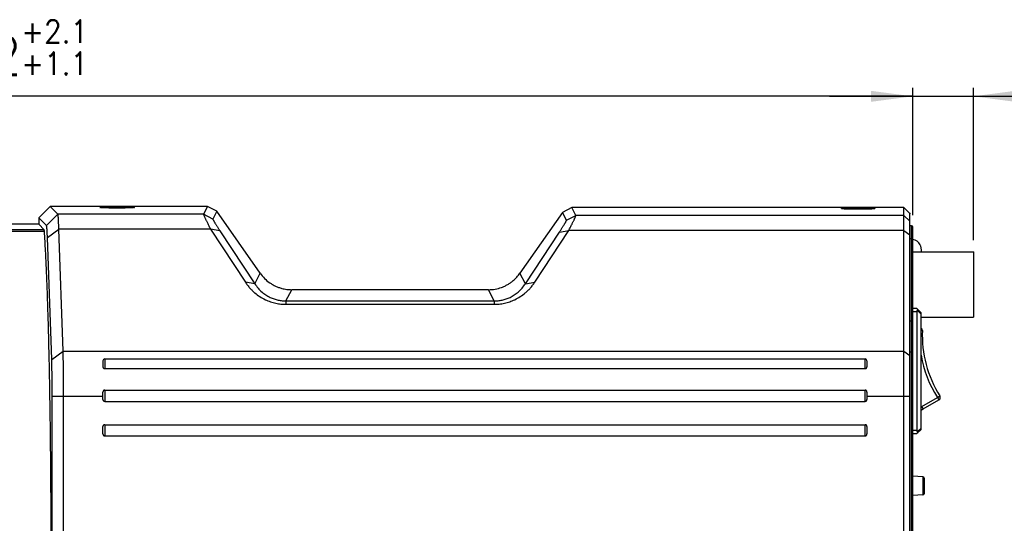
# Model space of a CAD drawing. Header units: inches. Extents: x -388 to 394, y -298 to 253.
# Tile 13 of 31: x 38 to 203, y 4 to 89. Entities that reach past the tile are written whole.
import ezdxf

# ---------------------------------------------------------------- set-up
doc = ezdxf.new("R2010")
doc.units = ezdxf.units.IN
doc.layers.add('1', color=7, linetype='Continuous')
doc.styles.add('CONVERTER_11', font='txt.shx', dxfattribs={"width": 0.9})
doc.dimstyles.new('ME10_DIM_25', dxfattribs={"dimtxt": 6.4, "dimasz": 7, "dimexe": 1.4, "dimexo": 2, "dimgap": 2, "dimtad": 1, "dimdec": 1, "dimdsep": 46, "dimtxsty": 'CONVERTER_11', "dimsah": 1, "dimcen": 0.09, "dimclrd": 2, "dimclre": 2, "dimclrt": 4, "dimadec": 0, "dimazin": 0, "dimtol": 1, "dimtp": 0.5, "dimtm": 0.5, "dimtfac": 0.6, "dimtdec": 1, "dimtix": 1, "dimtmove": 0, "dimatfit": 3, "dimfxl": 1, "dimtolj": 1, "dimtzin": 0, "dimarcsym": 0})
doc.dimstyles.new('ME10_DIM_26', dxfattribs={"dimtxt": 6.4, "dimasz": 7, "dimexe": 1.4, "dimexo": 2, "dimgap": 2, "dimtad": 1, "dimdec": 1, "dimdsep": 46, "dimtxsty": 'CONVERTER_11', "dimsah": 1, "dimcen": 0.09, "dimclrd": 2, "dimclre": 2, "dimclrt": 4, "dimadec": 0, "dimazin": 0, "dimtol": 1, "dimtp": 2.1, "dimtm": -1.1, "dimtfac": 0.6, "dimtdec": 1, "dimtix": 1, "dimtmove": 0, "dimatfit": 3, "dimfxl": 1, "dimtolj": 1, "dimtzin": 0, "dimarcsym": 0})

# ---------------------------------------------------------------- blocks, each defined once
blk = doc.blocks.new('*D16')
at = {"layer": '1', "color": 2, "linetype": 'Continuous'}
for p, q in [((187.72, 56.01), (187.72, 77.4)), ((197.92, 51.8), (197.92, 77.4)), ((173.72, 76), (187.72, 76)), ((187.72, 76), (197.92, 76)), ((197.92, 76), (234.34, 76))]:
    blk.add_line(p, q, dxfattribs=at)
at = {"layer": '1', "color": 2}
for points in [[(180.72, 75.08), (180.72, 76.92), (187.72, 76)], [(204.92, 76.92), (204.92, 75.08), (197.92, 76)]]:
    blk.add_solid(points, dxfattribs=at)
at = {"layer": '1', "color": 4, "insert": (205.92, 78), "char_height": 6.4, "attachment_point": 7, "rotation": 0.0001, "line_spacing_factor": 0.60024, "style": 'CONVERTER_11'}
blk.add_mtext('\\C4;10.2\\C4;\\H3.84;{\\Fgdt;`}0.5', dxfattribs=at)
blk = doc.blocks.new('*D17')
at = {"layer": '1', "color": 2, "linetype": 'Continuous'}
for p, q in [((-114.31, 48.8), (-114.31, 77.4)), ((187.72, 56.01), (187.72, 77.4)), ((187.72, 76), (-114.31, 76))]:
    blk.add_line(p, q, dxfattribs=at)
at = {"layer": '1', "color": 2}
for points in [[(-107.31, 76.92), (-107.31, 75.08), (-114.31, 76)], [(180.72, 75.08), (180.72, 76.92), (187.72, 76)]]:
    blk.add_solid(points, dxfattribs=at)
at = {"layer": '1', "color": 4, "insert": (22.96, 79.6), "char_height": 6.4, "attachment_point": 7, "rotation": 0.0001, "line_spacing_factor": 0.60024, "style": 'CONVERTER_11'}
blk.add_mtext('\\C4;302\\C4;\\H3.84;\\S+2.1^ +1.1;', dxfattribs=at)

msp = doc.modelspace()

# ---------------------------------------------------------------- linework, layer by layer
at = {"color": 7, "linetype": 'Continuous'}
for p, q in [((42.6525, 57.486), (40.7327, 55.5662)), ((69.1092, 57.486), (42.6525, 57.486)), ((43.9483, 56.1903), (42.6525, 57.486)), ((51.1651, 57.2797), (51.1511, 57.2812)), ((51.1804, 57.278), (51.1651, 57.2797)), ((51.197, 57.2763), (51.1804, 57.278)), ((51.215, 57.2746), (51.197, 57.2763)), ((51.2344, 57.2729), (51.215, 57.2746)), ((51.2552, 57.2711), (51.2344, 57.2729)), ((51.2774, 57.2694), (51.2552, 57.2711)), ((51.3135, 57.2666), (51.2774, 57.2694)), ((51.353, 57.2639), (51.3135, 57.2666)), ((51.3959, 57.2612), (51.353, 57.2639)), ((51.4423, 57.2584), (51.3959, 57.2612)), ((51.5099, 57.2547), (51.4423, 57.2584)), ((51.5844, 57.251), (51.5099, 57.2547)), ((51.6662, 57.2473), (51.5844, 57.251)), ((51.7797, 57.2427), (51.6662, 57.2473)), ((51.9064, 57.2382), (51.7797, 57.2427)), ((52.0769, 57.2329), (51.9064, 57.2382)), ((52.268, 57.2278), (52.0769, 57.2329)), ((52.5172, 57.2224), (52.268, 57.2278)), ((52.7951, 57.2177), (52.5172, 57.2224)), ((53.1011, 57.2139), (52.7951, 57.2177)), ((53.4832, 57.211), (53.1011, 57.2139)), ((53.8428, 57.2099), (53.4832, 57.211)), ((54.2168, 57.2104), (53.8428, 57.2099)), ((54.5694, 57.2124), (54.2168, 57.2104)), ((54.8955, 57.2157), (54.5694, 57.2124)), ((55.0692, 57.2181), (54.8955, 57.2157)), ((55.3498, 57.223), (55.0692, 57.2181)), ((55.6007, 57.2286), (55.3498, 57.223)), ((55.7922, 57.2338), (55.6007, 57.2286)), ((55.9624, 57.2392), (55.7922, 57.2338)), ((56.0884, 57.2439), (55.9624, 57.2392)), ((56.2008, 57.2486), (56.0884, 57.2439)), ((56.2817, 57.2524), (56.2008, 57.2486)), ((56.355, 57.2561), (56.2817, 57.2524)), ((56.4213, 57.2599), (56.355, 57.2561)), ((56.4666, 57.2627), (56.4213, 57.2599)), ((56.5084, 57.2655), (56.4666, 57.2627)), ((56.5466, 57.2683), (56.5084, 57.2655)), ((56.5813, 57.2711), (56.5466, 57.2683)), ((56.6026, 57.2729), (56.5813, 57.2711)), ((56.6224, 57.2746), (56.6026, 57.2729)), ((56.6408, 57.2764), (56.6224, 57.2746)), ((56.6578, 57.2781), (56.6408, 57.2764)), ((56.6733, 57.2798), (56.6578, 57.2781)), ((56.6875, 57.2814), (56.6733, 57.2798)), ((56.7004, 57.283), (56.6875, 57.2814)), ((69.1092, 57.486), (68.4347, 56.1903)), ((70.6818, 56.6674), (69.1092, 57.486)), ((70.6818, 56.6674), (70.0073, 55.3717)), ((77.9719, 46.2561), (70.6818, 56.6674)), ((128.8157, 56.4674), (121.6657, 46.2561)), ((130.3883, 57.286), (128.8157, 56.4674)), ((129.4939, 55.1644), (128.8157, 56.4674)), ((131.0666, 55.9831), (130.3883, 57.286)), ((186.2188, 57.286), (130.3883, 57.286)), ((175.8857, 57.079), (175.8698, 57.0807)), ((175.903, 57.0773), (175.8857, 57.079)), ((175.9216, 57.0756), (175.903, 57.0773)), ((175.9417, 57.0738), (175.9216, 57.0756)), ((175.9631, 57.072), (175.9417, 57.0738)), ((175.998, 57.0693), (175.9631, 57.072)), ((176.036, 57.0666), (175.998, 57.0693)), ((176.0772, 57.0638), (176.036, 57.0666)), ((176.1217, 57.0611), (176.0772, 57.0638)), ((176.1863, 57.0575), (176.1217, 57.0611)), ((176.2568, 57.0539), (176.1863, 57.0575)), ((176.3534, 57.0495), (176.2568, 57.0539)), ((176.4597, 57.0452), (176.3534, 57.0495)), ((176.6, 57.0402), (176.4597, 57.0452)), ((176.7543, 57.0355), (176.6, 57.0402)), ((176.9517, 57.0303), (176.7543, 57.0355)), ((177.1998, 57.0251), (176.9517, 57.0303)), ((177.4706, 57.0207), (177.1998, 57.0251)), ((177.8017, 57.0168), (177.4706, 57.0207)), ((178.1634, 57.0143), (177.8017, 57.0168)), ((178.5122, 57.0135), (178.1634, 57.0143)), ((178.8833, 57.0144), (178.5122, 57.0135)), ((179.2567, 57.017), (178.8833, 57.0144)), ((179.5664, 57.0206), (179.2567, 57.017)), ((179.8471, 57.0253), (179.5664, 57.0206)), ((180.0969, 57.0306), (179.8471, 57.0253)), ((180.288, 57.0356), (180.0969, 57.0306)), ((180.4596, 57.0409), (180.288, 57.0356)), ((180.5886, 57.0456), (180.4596, 57.0409)), ((180.705, 57.0504), (180.5886, 57.0456)), ((180.7889, 57.0543), (180.705, 57.0504)), ((180.8646, 57.0582), (180.7889, 57.0543)), ((180.916, 57.0611), (180.8646, 57.0582)), ((180.9631, 57.064), (180.916, 57.0611)), ((181.006, 57.0669), (180.9631, 57.064)), ((181.0449, 57.0697), (181.006, 57.0669)), ((181.0689, 57.0715), (181.0449, 57.0697)), ((181.1218, 57.0761), (181.1018, 57.0743)), ((181.1403, 57.0779), (181.1218, 57.0761)), ((181.1574, 57.0796), (181.1403, 57.0779)), ((181.173, 57.0813), (181.1574, 57.0796)), ((181.1871, 57.083), (181.173, 57.0813)), ((187.2188, 56.2854), (186.2188, 57.286)), ((186.2188, -59.531), (186.2188, 57.286)), ((42.0284, 54.2705), (40.7327, 55.5662)), ((40.7327, 55.5662), (40.7327, 54.486)), ((42.0284, 54.2705), (43.9483, 56.1903)), ((68.4347, 56.1903), (43.9483, 56.1903)), ((70.0073, 55.3717), (68.4347, 56.1903)), ((129.4939, 55.1644), (131.0666, 55.9831)), ((186.2188, 55.9831), (131.0666, 55.9831)), ((186.2188, 55.9831), (187.2188, 54.9837)), ((187.2188, -58.5303), (187.2188, 56.2854)), ((40.7327, 54.486), (-47.2812, 54.486)), ((41.6433, 53.5755), (-47.2812, 53.5755)), ((41.6818, 53.2861), (-47.2812, 53.2861)), ((40.7327, 54.486), (41.6433, 53.5755)), ((42.1876, 52.2891), (44.1074, 53.6474)), ((69.6278, 53.6474), (44.1074, 53.6474)), ((44.8237, 33.134), (44.1074, 53.6474)), ((71.2004, 53.3903), (69.6278, 53.6474)), ((69.6278, 53.6474), (75.4801, 44.7476)), ((71.2004, 53.3903), (77.0527, 44.4905)), ((122.5848, 44.4905), (128.3008, 53.183)), ((124.1574, 44.7476), (129.8734, 53.4402)), ((128.3008, 53.183), (129.8734, 53.4402)), ((186.2188, 53.4402), (129.8734, 53.4402)), ((186.2188, 53.4402), (187.2188, 52.7331)), ((187.5188, 54.2066), (187.2188, 54.2066)), ((187.5188, -58.65), (187.5188, 54.2066)), ((187.7188, -58.45), (187.7188, 54.0066)), ((42.9039, 31.7756), (42.1876, 52.2891)), ((187.5188, 52.0538), (187.2188, 52.0538)), ((197.9188, 49.8), (187.7188, 49.8)), ((188.9475, 51.05), (188.9115, 51.05)), ((189.1188, 50.1952), (189.1188, 49.8)), ((197.9188, 49.7999), (197.9188, 38.8884)), ((77.0527, 44.4905), (75.4801, 44.7476)), ((77.0527, 44.4905), (77.9719, 46.2561)), ((122.5848, 44.4905), (121.6657, 46.2561)), ((122.5848, 44.4905), (124.1574, 44.7476)), ((82.3064, 41.5905), (83.2931, 43.486)), ((116.3444, 43.486), (83.2931, 43.486)), ((117.3311, 41.5905), (116.3444, 43.486)), ((82.3064, 41.5905), (117.3311, 41.5905)), ((82.3064, 41.5905), (82.3064, 41.0291)), ((117.3311, 41.5905), (117.3311, 41.0291)), ((82.3064, 41.0291), (117.3311, 41.0291)), ((188.4188, 40.3), (187.7188, 40.3)), ((187.7188, 39.8), (188.4188, 39.8)), ((188.4188, 40.3), (189.1188, 39.6)), ((188.4188, 39.8), (188.4188, 19.8)), ((189.1188, 39.3879), (188.4754, 40.0312)), ((187.5188, 38.1986), (187.2188, 38.1986)), ((189.1188, 20), (189.1188, 39.6)), ((189.1188, 38.8884), (197.9188, 38.8884)), ((189.1188, 36.6384), (189.3416, 36.629)), ((42.9039, 31.7756), (44.8237, 33.134)), ((44.8237, 33.134), (186.2188, 33.134)), ((186.2188, 33.134), (187.2188, 32.4269)), ((51.5188, 31.5523), (51.5188, 30.5179)), ((51.8188, 31.85), (179.7188, 31.85)), ((51.8188, 31.85), (51.8188, 30.2117)), ((179.7188, 30.2117), (179.7188, 31.85)), ((180.0188, 31.55), (180.0187, 31.5523)), ((180.0188, 31.55), (180.0188, 30.5179)), ((187.7188, 33.0014), (187.2188, 33.0014)), ((51.8188, 30.2117), (179.7188, 30.2117)), ((51.8188, 26.604), (179.7188, 26.604)), ((51.8188, 26.604), (51.8188, 24.7133)), ((179.7188, 24.7133), (179.7188, 26.604)), ((42.9937, 25.5679), (51.5188, 25.5679)), ((42.9937, -43.3008), (42.9937, 25.5679)), ((44.9135, -43.3008), (44.9135, 25.5679)), ((51.5188, 25.0438), (51.5188, 26.2689)), ((180.0188, 26.2689), (180.0188, 25.0438)), ((180.0188, 25.5679), (187.2188, 25.5679)), ((189.2438, 23.8677), (191.862, 25.3794)), ((189.4938, 23.4347), (192.112, 24.9464)), ((191.862, 25.3794), (192.2841, 25.6474)), ((191.862, 25.3794), (192.112, 24.9464)), ((51.8188, 24.7133), (179.7188, 24.7133)), ((189.4938, 23.4347), (189.2438, 23.8677)), ((51.5188, 19.2438), (51.5188, 20.4562)), ((51.8188, 20.7867), (179.7188, 20.7867)), ((51.8188, 20.7867), (51.8188, 18.9133)), ((179.7188, 18.9133), (179.7188, 20.7867)), ((180.0188, 20.4562), (180.0188, 19.2438)), ((188.4188, 19.3), (189.1188, 20)), ((188.4754, 19.5688), (189.1188, 20.2121)), ((51.8188, 18.9133), (179.7188, 18.9133)), ((188.4188, 19.8), (187.7188, 19.8)), ((187.7188, 19.3), (188.4188, 19.3)), ((189.4322, 12.0126), (187.7188, 12.1284)), ((189.4322, 12.0126), (189.4322, 8.9874)), ((189.6188, 11.8131), (189.6188, 9.1869)), ((189.4322, 8.9874), (187.7188, 8.8716))]:
    msp.add_line(p, q, dxfattribs=at)
for points in [[(51.1511, 57.2812), (51.1384, 57.2828), (51.1326, 57.2835), (51.127, 57.2843), (51.1218, 57.285), (51.1168, 57.2857), (51.1122, 57.2864), (51.108, 57.2871), (51.104, 57.2877), (51.1004, 57.2883), (51.0971, 57.2889), (51.0941, 57.2894), (51.0915, 57.2899), (51.0892, 57.2904), (51.0873, 57.2908), (51.0865, 57.291)], [(56.7534, 57.2915), (56.7531, 57.2914), (56.7523, 57.2912), (56.7509, 57.2909), (56.7492, 57.2906), (56.7471, 57.2901), (56.7446, 57.2896), (56.7417, 57.2891), (56.7384, 57.2885), (56.7349, 57.2879), (56.7309, 57.2873), (56.7267, 57.2866), (56.7221, 57.2859), (56.7171, 57.2852), (56.7119, 57.2845), (56.7063, 57.2837), (56.7004, 57.283)], [(175.8698, 57.0807), (175.8553, 57.0824), (175.8486, 57.0832), (175.8423, 57.084), (175.8363, 57.0848), (175.8307, 57.0856), (175.8254, 57.0863), (175.8205, 57.087), (175.816, 57.0877), (175.8119, 57.0884), (175.8081, 57.089), (175.8048, 57.0896), (175.8019, 57.0902), (175.7994, 57.0907), (175.7973, 57.0911), (175.7968, 57.0912)], [(181.1018, 57.0743), (181.0802, 57.0725), (181.0689, 57.0715)], [(181.2434, 57.0918), (181.2428, 57.0917), (181.2416, 57.0914), (181.2399, 57.091), (181.2378, 57.0906), (181.2352, 57.0901), (181.2321, 57.0895), (181.2287, 57.0889), (181.2248, 57.0883), (181.2206, 57.0876), (181.216, 57.0869), (181.2109, 57.0862), (181.2055, 57.0854), (181.1998, 57.0846), (181.1936, 57.0838), (181.1871, 57.083)]]:
    msp.add_lwpolyline(points, dxfattribs=at)
for centre, radius, start, end in [((53.8945, -9.1469), 66.3706, 89.979033, 90.854105), ((53.9246, -11.6885), 68.9121, 89.161802, 90.004823), ((187.5188, 54.0066), 0.2, 0, 90), ((187.4755, 50.3193), 1.6432, 26.402942, 81.478914), ((188.8421, 36.65), 0.5, 357.591351, 56.344412), ((208.3248, 35.8305), 19, 177.591351, 212.408649), ((51.8188, 31.55), 0.3, 90, 179.556982), ((179.7188, 31.55), 0.3, 0.443018, 90), ((208.3248, 35.8305), 19.5, 189.916957, 212.408649), ((191.862, 25.3794), 0.5, 300, 32.408649), ((185.8188, 29.8), 6.85, 298.800056, 300), ((185.8188, 29.8), 7.35, 296.678772, 300), ((189.4188, 11.8131), 0.2, 0, 86.134539), ((189.4188, 9.1869), 0.2, 273.865461, 0)]:
    msp.add_arc(centre, radius, start, end, dxfattribs=at)
for points, knots in [([(51.1864, 57.2763), (51.1772, 57.2772), (51.1587, 57.279), (51.1327, 57.2819), (51.1084, 57.2848), (51.0874, 57.2877), (51.0682, 57.2907), (51.0524, 57.2936), (51.0383, 57.2966), (51.0286, 57.2992), (51.0217, 57.3014), (51.0179, 57.3029), (51.0146, 57.3044), (51.012, 57.3059), (51.0099, 57.3074), (51.0085, 57.3089), (51.0079, 57.3106), (51.0078, 57.3132), (51.0103, 57.3163), (51.016, 57.319), (51.0232, 57.322), (51.0335, 57.3249), (51.0455, 57.3278), (51.0611, 57.3308), (51.0784, 57.3337), (51.1087, 57.3381), (51.1504, 57.343), (51.21, 57.3487), (51.2762, 57.3542), (51.3551, 57.3596), (51.4402, 57.3648), (51.5371, 57.3699), (51.6399, 57.3747), (51.7535, 57.3794), (51.8724, 57.3838), (52.0012, 57.3879), (52.1345, 57.3918), (52.2765, 57.3954), (52.4224, 57.3986), (52.5755, 57.4016), (52.7319, 57.4043), (52.894, 57.4066), (53.0585, 57.4085), (53.2854, 57.4107), (53.5721, 57.4126), (53.8032, 57.4129), (53.9188, 57.413)], [0, 0, 0, 0, 0.02782322, 0.05564633, 0.07847887, 0.10131274, 0.11909961, 0.13688271, 0.14960139, 0.16233296, 0.16683229, 0.17131148, 0.17458244, 0.17789426, 0.18015002, 0.18235861, 0.18394812, 0.18550049, 0.18979273, 0.19483348, 0.20431931, 0.21308564, 0.22704278, 0.2413516, 0.26062563, 0.27974226, 0.33308984, 0.38660288, 0.45954058, 0.53240811, 0.62376976, 0.71515744, 0.82371755, 0.93226874, 1.05645521, 1.18064463, 1.31868669, 1.45672784, 1.60663829, 1.75654904, 1.91617432, 2.07579948, 2.24283477, 2.40987022, 2.75648156, 3.10309262, 3.10309262, 3.10309262, 3.10309262]), ([(53.9188, 57.2097), (53.7732, 57.2099), (53.482, 57.2104), (53.0587, 57.2139), (52.6489, 57.2194), (52.278, 57.2269), (51.9328, 57.2366), (51.6485, 57.2475), (51.3996, 57.2588), (51.2574, 57.2705), (51.1864, 57.2763)], [0, 0, 0, 0, 0.43671156, 0.87342859, 1.2699266, 1.66640795, 1.98618903, 2.30601315, 2.51991046, 2.73375018, 2.73375018, 2.73375018, 2.73375018]), ([(53.9188, 57.413), (54.0338, 57.4129), (54.2639, 57.4126), (54.5495, 57.4107), (54.7754, 57.4086), (54.9393, 57.4066), (55.1008, 57.4043), (55.2567, 57.4017), (55.4093, 57.3988), (55.5549, 57.3955), (55.6965, 57.3919), (55.8296, 57.3881), (55.9582, 57.384), (56.077, 57.3797), (56.1907, 57.375), (56.2935, 57.3703), (56.3907, 57.3652), (56.4761, 57.36), (56.5554, 57.3547), (56.622, 57.3493), (56.6822, 57.3434), (56.7295, 57.3379), (56.7701, 57.3325), (56.7955, 57.3274), (56.8124, 57.3224), (56.8201, 57.3195), (56.8263, 57.3171), (56.8293, 57.314), (56.8297, 57.3114), (56.8295, 57.3097), (56.8284, 57.3081), (56.8265, 57.3066), (56.8243, 57.3051), (56.8212, 57.3036), (56.8177, 57.3021), (56.8113, 57.2999), (56.8022, 57.2973), (56.7888, 57.2943), (56.7737, 57.2915), (56.7552, 57.2885), (56.735, 57.2856), (56.7114, 57.2826), (56.6862, 57.2798), (56.6683, 57.278), (56.6593, 57.2771)], [0, 0, 0, 0, 0.34513982, 0.69027987, 0.85666353, 1.02304712, 1.18211686, 1.34118638, 1.49066254, 1.6401395, 1.77789399, 1.9156458, 2.03970864, 2.16377998, 2.2724116, 2.38101705, 2.47261208, 2.56428303, 2.63774869, 2.71101009, 2.76485758, 2.81919464, 2.85383737, 2.88756441, 2.89685273, 2.90676232, 2.91212663, 2.91691096, 2.91845577, 2.91998581, 2.92196188, 2.9240241, 2.92706512, 2.93004714, 2.93421323, 2.93840655, 2.95047255, 2.96252073, 2.97958752, 2.9966593, 3.01873942, 3.04081784, 3.06785387, 3.09489006, 3.09489006, 3.09489006, 3.09489006]), ([(56.6593, 57.2771), (56.5887, 57.2712), (56.4476, 57.2593), (56.1993, 57.248), (55.9151, 57.237), (55.5688, 57.2272), (55.1964, 57.2195), (54.7843, 57.214), (54.3584, 57.2104), (54.0653, 57.2099), (53.9188, 57.2097)], [0, 0, 0, 0, 0.21246371, 0.42499025, 0.74537622, 1.06571451, 1.46424825, 1.86280055, 2.30239588, 2.74198525, 2.74198525, 2.74198525, 2.74198525]), ([(175.7188, 57.1112), (175.7197, 57.1132), (175.7219, 57.1176), (175.7328, 57.1206), (175.7453, 57.125), (175.7648, 57.1289), (175.7875, 57.1328), (175.8174, 57.137), (175.8509, 57.141), (175.8754, 57.1434), (175.8876, 57.1446)], [0, 0, 0, 0, 0.006302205, 0.014223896, 0.031727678, 0.047232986, 0.073483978, 0.100755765, 0.137867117, 0.174661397, 0.174661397, 0.174661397, 0.174661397]), ([(175.8564, 57.0809), (175.8464, 57.082), (175.8264, 57.0842), (175.7991, 57.0878), (175.7747, 57.0917), (175.7562, 57.0952), (175.7403, 57.0987), (175.7301, 57.1026), (175.7212, 57.1057), (175.7195, 57.1095), (175.7188, 57.1112)], [0, 0, 0, 0, 0.030080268, 0.060383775, 0.082610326, 0.104114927, 0.116934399, 0.131195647, 0.137828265, 0.143241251, 0.143241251, 0.143241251, 0.143241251]), ([(181.1499, 57.0777), (181.0805, 57.072), (180.9417, 57.0605), (180.698, 57.0496), (180.4192, 57.039), (180.0802, 57.0296), (179.716, 57.0223), (179.3137, 57.0171), (178.8987, 57.0139), (178.4716, 57.013), (178.0452, 57.0144), (177.6339, 57.0181), (177.2368, 57.0237), (176.8805, 57.0314), (176.5506, 57.0413), (176.2831, 57.0522), (176.0515, 57.063), (175.9214, 57.075), (175.8564, 57.0809)], [0, 0, 0, 0, 0.20887459, 0.41780875, 0.73183959, 1.04582534, 1.43525543, 1.82470354, 2.25258217, 2.6804527, 3.1060396, 3.5316365, 3.91446264, 4.29726314, 4.60090935, 4.9046191, 5.10054329, 5.29638792, 5.29638792, 5.29638792, 5.29638792]), ([(175.8876, 57.1446), (175.957, 57.1504), (176.0958, 57.1619), (176.3396, 57.1728), (176.6183, 57.1834), (176.9574, 57.1928), (177.3216, 57.2001), (177.7238, 57.2053), (178.1388, 57.2084), (178.566, 57.2093), (178.9923, 57.2079), (179.4036, 57.2043), (179.8007, 57.1987), (180.157, 57.191), (180.4869, 57.1811), (180.7545, 57.1702), (180.9861, 57.1593), (181.1161, 57.1474), (181.1811, 57.1415)], [0, 0, 0, 0, 0.20887459, 0.41780875, 0.73183959, 1.04582534, 1.43525543, 1.82470354, 2.25258217, 2.68045271, 3.1060396, 3.5316365, 3.91446264, 4.29726314, 4.60090935, 4.9046191, 5.10054329, 5.29638792, 5.29638792, 5.29638792, 5.29638792]), ([(181.3188, 57.1112), (181.3178, 57.1092), (181.3156, 57.1048), (181.3047, 57.1018), (181.2922, 57.0974), (181.2727, 57.0934), (181.2501, 57.0895), (181.2201, 57.0853), (181.1866, 57.0814), (181.1621, 57.0789), (181.1499, 57.0777)], [0, 0, 0, 0, 0.006302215, 0.014223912, 0.031727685, 0.047232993, 0.073483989, 0.100755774, 0.137867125, 0.174661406, 0.174661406, 0.174661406, 0.174661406]), ([(181.1811, 57.1415), (181.1911, 57.1404), (181.2111, 57.1382), (181.2384, 57.1346), (181.2628, 57.1307), (181.2813, 57.1272), (181.2972, 57.1237), (181.3075, 57.1197), (181.3163, 57.1167), (181.318, 57.1129), (181.3188, 57.1112)], [0, 0, 0, 0, 0.030080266, 0.060383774, 0.08261033, 0.104114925, 0.116934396, 0.131195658, 0.137828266, 0.143241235, 0.143241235, 0.143241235, 0.143241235]), ([(44.1074, 53.6474), (44.1048, 53.739), (44.0997, 53.9221), (44.0914, 54.1868), (44.0827, 54.4418), (44.0738, 54.6764), (44.0644, 54.9005), (44.055, 55.1028), (44.0451, 55.294), (44.0353, 55.4624), (44.025, 55.619), (44.0149, 55.7519), (44.0043, 55.8727), (43.9952, 55.9585), (43.9872, 56.0215), (43.9819, 56.0588), (43.9765, 56.0928), (43.9712, 56.1206), (43.9656, 56.1453), (43.9603, 56.1637), (43.9554, 56.1792), (43.9506, 56.1866), (43.9483, 56.1903)], [0, 0, 0, 0, 0.27471327, 0.54942691, 0.794728, 1.0400282, 1.25376367, 1.4675016, 1.64781495, 1.82812115, 1.97343948, 2.11877682, 2.2279178, 2.33701609, 2.37770845, 2.41843459, 2.44988633, 2.48126074, 2.50332341, 2.52555684, 2.53882406, 2.55189598, 2.55189598, 2.55189598, 2.55189598]), ([(68.4347, 56.1903), (68.4338, 56.1866), (68.432, 56.179), (68.4345, 56.1642), (68.4378, 56.1467), (68.444, 56.1231), (68.4522, 56.0967), (68.4635, 56.0641), (68.4766, 56.0286), (68.4927, 55.9869), (68.5107, 55.9424), (68.5319, 55.8917), (68.5549, 55.838), (68.5921, 55.7531), (68.6429, 55.6403), (68.7138, 55.4875), (68.7918, 55.3226), (68.8829, 55.1333), (68.9811, 54.9319), (69.0926, 54.7061), (69.2112, 54.4684), (69.3431, 54.2065), (69.4818, 53.9328), (69.5792, 53.7426), (69.6278, 53.6474)], [0, 0, 0, 0, 0.0113406, 0.02311383, 0.04434663, 0.06516102, 0.09613121, 0.1272994, 0.16858886, 0.20979658, 0.26127082, 0.3127757, 0.3745657, 0.43634409, 0.59095934, 0.74558867, 0.94181472, 1.13803518, 1.37599384, 1.6139546, 1.89349004, 2.17302489, 2.49356133, 2.81409772, 2.81409772, 2.81409772, 2.81409772]), ([(70.0073, 55.3717), (70.0065, 55.3688), (70.0047, 55.3629), (70.0071, 55.3513), (70.0104, 55.3375), (70.0167, 55.3192), (70.0248, 55.2986), (70.0361, 55.2732), (70.0492, 55.2455), (70.0654, 55.2131), (70.0834, 55.1784), (70.1045, 55.1389), (70.1275, 55.0971), (70.1648, 55.0308), (70.2156, 54.943), (70.2865, 54.8238), (70.3645, 54.6954), (70.4556, 54.5479), (70.5538, 54.391), (70.6653, 54.2151), (70.7839, 54.0298), (70.9158, 53.8258), (71.0545, 53.6125), (71.1518, 53.4644), (71.2004, 53.3903)], [0, 0, 0, 0, 0.00879323, 0.01809952, 0.03498702, 0.05138368, 0.07621386, 0.10127334, 0.13473258, 0.1680974, 0.21002903, 0.25199595, 0.30254375, 0.35307818, 0.48009205, 0.60712197, 0.7689234, 0.93071845, 1.12743037, 1.32414467, 1.55566258, 1.7871798, 2.05304673, 2.31891363, 2.31891363, 2.31891363, 2.31891363]), ([(128.3008, 53.183), (128.3495, 53.2572), (128.4468, 53.4054), (128.5856, 53.6187), (128.7175, 53.8229), (128.8361, 54.0081), (128.9476, 54.1841), (129.0458, 54.341), (129.137, 54.4885), (129.2149, 54.6169), (129.2858, 54.736), (129.3366, 54.8239), (129.3739, 54.8902), (129.3968, 54.9319), (129.418, 54.9714), (129.436, 55.0061), (129.4522, 55.0385), (129.4652, 55.0662), (129.4765, 55.0916), (129.4846, 55.1121), (129.4909, 55.1304), (129.4941, 55.1441), (129.4965, 55.1557), (129.4948, 55.1616), (129.4939, 55.1644)], [0, 0, 0, 0, 0.26599377, 0.53198757, 0.76356153, 0.99513619, 1.19185924, 1.3885799, 1.55037414, 1.7121748, 1.83917536, 1.9661598, 2.01668813, 2.06722989, 2.10918625, 2.15110714, 2.18444263, 2.21787288, 2.2428915, 2.26768014, 2.28403447, 2.3008805, 2.31015487, 2.31891589, 2.31891589, 2.31891589, 2.31891589]), ([(129.8734, 53.4402), (129.9221, 53.5354), (130.0195, 53.7257), (130.1583, 53.9995), (130.2902, 54.2615), (130.4088, 54.4993), (130.5203, 54.7251), (130.6186, 54.9265), (130.7097, 55.1158), (130.7877, 55.2807), (130.8585, 55.4335), (130.9093, 55.5462), (130.9465, 55.6312), (130.9695, 55.6848), (130.9907, 55.7355), (131.0087, 55.78), (131.0248, 55.8216), (131.0379, 55.8571), (131.0492, 55.8897), (131.0573, 55.916), (131.0635, 55.9396), (131.0667, 55.9571), (131.0692, 55.9718), (131.0674, 55.9794), (131.0666, 55.9831)], [0, 0, 0, 0, 0.32068946, 0.64137895, 0.92098263, 1.20058691, 1.43855874, 1.67652847, 1.87274867, 2.06897448, 2.22356907, 2.3781495, 2.43992114, 2.50170446, 2.55319721, 2.60465916, 2.64583186, 2.6870867, 2.71820523, 2.74912499, 2.76988686, 2.79106822, 2.80280049, 2.81409959, 2.81409959, 2.81409959, 2.81409959]), ([(41.6818, 53.2861), (41.678, 53.3347), (41.6702, 53.4318), (41.6523, 53.5276), (41.6433, 53.5755)], [0, 0, 0, 0, 0.145869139, 0.292090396, 0.292090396, 0.292090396, 0.292090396]), ([(42.0973, -45.1832), (42.1932, -42.4793), (42.3848, -37.0714), (42.5372, -30.0673), (42.6394, -24.1738), (42.7055, -19.293), (42.7563, -14.314), (42.7919, -9.19), (42.812, -4.0192), (42.8162, 1.1923), (42.8048, 6.3977), (42.7776, 11.5383), (42.7348, 16.6202), (42.6772, 21.5338), (42.6043, 26.3377), (42.5183, 30.875), (42.4176, 35.255), (42.306, 39.2781), (42.1804, 43.1012), (42.0416, 46.6108), (41.8863, 50.0065), (41.75, 52.1929), (41.6818, 53.2861)], [0, 0, 0, 0, 8.11680162, 16.23361865, 21.01678896, 25.79995271, 30.87732918, 35.95470824, 41.17223807, 46.38976713, 51.58911345, 56.78846028, 61.81184482, 66.83522771, 71.53023554, 76.22524728, 80.44950831, 84.67375573, 88.29926444, 91.92480937, 95.21080849, 98.49670647, 98.49670647, 98.49670647, 98.49670647]), ([(42.1876, 52.2891), (42.185, 52.3604), (42.1799, 52.5031), (42.1716, 52.7094), (42.1629, 52.9081), (42.154, 53.0909), (42.1446, 53.2655), (42.1352, 53.4232), (42.1253, 53.5722), (42.1155, 53.7033), (42.1052, 53.8254), (42.095, 53.929), (42.0845, 54.0231), (42.0753, 54.0899), (42.0674, 54.139), (42.0621, 54.168), (42.0566, 54.1946), (42.0513, 54.2163), (42.0458, 54.2355), (42.0405, 54.2499), (42.0353, 54.2621), (42.0307, 54.2677), (42.0284, 54.2705)], [0, 0, 0, 0, 0.21411777, 0.42823594, 0.61945507, 0.81067334, 0.97732105, 1.14397105, 1.28461044, 1.42524318, 1.53866094, 1.65209638, 1.73740796, 1.8226807, 1.8545709, 1.88648881, 1.91123966, 1.93592621, 1.95345714, 1.97113651, 1.98207605, 1.99283162, 1.99283162, 1.99283162, 1.99283162]), ([(187.7188, 51.9124), (187.7179, 51.9218), (187.7162, 51.9407), (187.704, 51.9681), (187.6852, 51.9926), (187.6596, 52.014), (187.6294, 52.0313), (187.5947, 52.0441), (187.5575, 52.0523), (187.5317, 52.0533), (187.5188, 52.0538)], [0, 0, 0, 0, 0.02822408, 0.05669675, 0.088422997, 0.120187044, 0.156181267, 0.192191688, 0.230975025, 0.269678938, 0.269678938, 0.269678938, 0.269678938]), ([(188.9115, 51.05), (188.944, 50.9834), (189.009, 50.8502), (189.0724, 50.6365), (189.1119, 50.4173), (189.1165, 50.2692), (189.1188, 50.1952)], [0, 0, 0, 0, 0.221798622, 0.444019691, 0.666194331, 0.88805765, 0.88805765, 0.88805765, 0.88805765]), ([(75.4801, 44.7476), (75.5983, 44.5761), (75.8347, 44.2329), (76.2267, 43.7637), (76.6392, 43.3326), (77.1874, 42.8364), (77.91, 42.3021), (78.7972, 41.8076), (79.7006, 41.4408), (80.5771, 41.2), (81.4496, 41.0554), (82.0209, 41.0379), (82.3064, 41.0291)], [0, 0, 0, 0, 0.62473373, 1.24972464, 1.83152392, 2.41350001, 3.46633359, 4.51970018, 5.45220529, 6.38458057, 7.24169297, 8.09780167, 8.09780167, 8.09780167, 8.09780167]), ([(77.9719, 46.2561), (78.2044, 45.9572), (78.6693, 45.3596), (79.4053, 44.7551), (80.0424, 44.3481), (80.5463, 44.0862), (81.0709, 43.8689), (81.7021, 43.6712), (82.4444, 43.5181), (83.0103, 43.4967), (83.2931, 43.486)], [0, 0, 0, 0, 1.13310947, 2.26621871, 2.83327342, 3.40032535, 3.96736724, 4.5344456, 5.3830554, 6.23096639, 6.23096639, 6.23096639, 6.23096639]), ([(116.3444, 43.486), (116.7226, 43.5051), (117.4789, 43.5431), (118.3961, 43.7993), (119.095, 44.0877), (119.5985, 44.3503), (120.0774, 44.6554), (120.6014, 45.059), (121.1526, 45.5792), (121.4947, 46.0305), (121.6657, 46.2561)], [0, 0, 0, 0, 1.13310947, 2.26621871, 2.83327342, 3.40032535, 3.96736724, 4.5344456, 5.3830554, 6.23096639, 6.23096639, 6.23096639, 6.23096639]), ([(117.3311, 41.0291), (117.6168, 41.0379), (118.1884, 41.0555), (119.0608, 41.2001), (119.9368, 41.4408), (120.8394, 41.8072), (121.7257, 42.301), (122.4475, 42.8343), (122.995, 43.3294), (123.4078, 43.7604), (123.801, 44.2305), (124.0386, 44.5753), (124.1574, 44.7476)], [0, 0, 0, 0, 0.85650523, 1.71400839, 2.64550563, 3.57713758, 4.62937076, 5.68106613, 6.26168828, 6.84213551, 7.47009771, 8.09780431, 8.09780431, 8.09780431, 8.09780431]), ([(77.0527, 44.4905), (77.2324, 44.236), (77.592, 43.7265), (78.2339, 43.0976), (78.9172, 42.5827), (79.6007, 42.1975), (80.2965, 41.9115), (80.9722, 41.7236), (81.6452, 41.611), (82.0861, 41.5973), (82.3064, 41.5905)], [0, 0, 0, 0, 0.93299677, 1.86766714, 2.68145435, 3.49448549, 4.21378688, 4.933206, 5.594584, 6.25514252, 6.25514252, 6.25514252, 6.25514252]), ([(117.3311, 41.5905), (117.5515, 41.5974), (117.9926, 41.611), (118.6656, 41.7237), (119.341, 41.9115), (120.0361, 42.1972), (120.7189, 42.5818), (121.4023, 43.0963), (122.0447, 43.7256), (122.4049, 44.2357), (122.5848, 44.4905)], [0, 0, 0, 0, 0.66086472, 1.32254384, 2.04128414, 2.75991301, 3.57207128, 4.38497472, 5.32088573, 6.25513688, 6.25513688, 6.25513688, 6.25513688]), ([(188.4754, 40.0312), (188.459, 39.9944), (188.4262, 39.9207), (188.4212, 39.8402), (188.4188, 39.8)], [0, 0, 0, 0, 0.119907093, 0.239772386, 0.239772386, 0.239772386, 0.239772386]), ([(188.4754, 40.2433), (188.4805, 40.2375), (188.4908, 40.2257), (188.5012, 40.2036), (188.5073, 40.1793), (188.5091, 40.1521), (188.5069, 40.1235), (188.5003, 40.0929), (188.4902, 40.0618), (188.4804, 40.0414), (188.4754, 40.0312)], [0, 0, 0, 0, 0.023240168, 0.046601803, 0.072351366, 0.098130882, 0.12807965, 0.158039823, 0.191989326, 0.225896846, 0.225896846, 0.225896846, 0.225896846]), ([(187.7188, 38.0572), (187.7179, 38.0666), (187.7162, 38.0855), (187.704, 38.1129), (187.6852, 38.1374), (187.6596, 38.1588), (187.6294, 38.1761), (187.5947, 38.1889), (187.5575, 38.1971), (187.5317, 38.1981), (187.5188, 38.1986)], [0, 0, 0, 0, 0.02822408, 0.05669675, 0.088422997, 0.120187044, 0.156181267, 0.192191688, 0.230975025, 0.269678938, 0.269678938, 0.269678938, 0.269678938]), ([(44.9135, 25.5679), (44.9125, 26.2504), (44.9104, 27.6153), (44.8928, 29.5588), (44.8677, 31.3985), (44.8384, 32.5555), (44.8237, 33.134)], [0, 0, 0, 0, 2.04734028, 4.09469892, 5.83076258, 7.56679383, 7.56679383, 7.56679383, 7.56679383]), ([(42.9937, 25.5679), (42.9927, 26.1278), (42.9906, 27.2477), (42.973, 28.8423), (42.9479, 30.3518), (42.9186, 31.301), (42.9039, 31.7756)], [0, 0, 0, 0, 1.67979224, 3.35960684, 4.7841325, 6.20861869, 6.20861869, 6.20861869, 6.20861869]), ([(51.5188, 30.5179), (51.5197, 30.4991), (51.5215, 30.4614), (51.5366, 30.4059), (51.5617, 30.3536), (51.5973, 30.3061), (51.6425, 30.266), (51.6962, 30.2354), (51.7559, 30.2155), (51.7978, 30.213), (51.8188, 30.2117)], [0, 0, 0, 0, 0.056404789, 0.11295796, 0.171154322, 0.229318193, 0.290058, 0.350892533, 0.413858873, 0.476556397, 0.476556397, 0.476556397, 0.476556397]), ([(179.7188, 30.2117), (179.7397, 30.213), (179.7816, 30.2155), (179.8413, 30.2354), (179.895, 30.266), (179.9402, 30.3061), (179.9758, 30.3536), (180.0009, 30.4059), (180.016, 30.4614), (180.0178, 30.4991), (180.0188, 30.5179)], [0, 0, 0, 0, 0.062698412, 0.125665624, 0.186497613, 0.247234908, 0.305399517, 0.363596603, 0.42015066, 0.476556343, 0.476556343, 0.476556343, 0.476556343]), ([(51.8188, 26.604), (51.7979, 26.6026), (51.7562, 26.5998), (51.6966, 26.5783), (51.6431, 26.5452), (51.5978, 26.5015), (51.5622, 26.4498), (51.5369, 26.3924), (51.5215, 26.3314), (51.5197, 26.2897), (51.5188, 26.2689)], [0, 0, 0, 0, 0.06237276, 0.125056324, 0.187552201, 0.249988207, 0.31237813, 0.374824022, 0.437341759, 0.499711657, 0.499711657, 0.499711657, 0.499711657]), ([(180.0188, 26.2689), (180.0178, 26.2897), (180.016, 26.3314), (180.0006, 26.3924), (179.9754, 26.4498), (179.9397, 26.5015), (179.8944, 26.5452), (179.8409, 26.5783), (179.7813, 26.5998), (179.7396, 26.6026), (179.7188, 26.604)], [0, 0, 0, 0, 0.062369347, 0.124886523, 0.187332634, 0.249722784, 0.312157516, 0.374652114, 0.437337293, 0.499711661, 0.499711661, 0.499711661, 0.499711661]), ([(51.5188, 25.0438), (51.5197, 25.0231), (51.5216, 24.9817), (51.5372, 24.9212), (51.5627, 24.8644), (51.5987, 24.8134), (51.6442, 24.7706), (51.6976, 24.7382), (51.7567, 24.7173), (51.7981, 24.7146), (51.8188, 24.7133)], [0, 0, 0, 0, 0.061936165, 0.124024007, 0.186055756, 0.248030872, 0.30999473, 0.372021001, 0.4341571, 0.495996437, 0.495996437, 0.495996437, 0.495996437]), ([(179.7188, 24.7133), (179.7394, 24.7146), (179.7808, 24.7173), (179.84, 24.7382), (179.8933, 24.7706), (179.9388, 24.8134), (179.9748, 24.8644), (180.0003, 24.9212), (180.0159, 24.9817), (180.0178, 25.0231), (180.0188, 25.0438)], [0, 0, 0, 0, 0.061829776, 0.123956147, 0.18597921, 0.247940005, 0.30991835, 0.371953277, 0.434050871, 0.495996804, 0.495996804, 0.495996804, 0.495996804]), ([(51.8188, 20.7867), (51.7981, 20.7854), (51.7567, 20.7827), (51.6976, 20.7618), (51.6442, 20.7294), (51.5987, 20.6866), (51.5627, 20.6356), (51.5372, 20.5788), (51.5216, 20.5183), (51.5197, 20.4769), (51.5188, 20.4562)], [0, 0, 0, 0, 0.061839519, 0.123975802, 0.186002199, 0.247966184, 0.309941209, 0.371972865, 0.434060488, 0.495996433, 0.495996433, 0.495996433, 0.495996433]), ([(180.0188, 20.4562), (180.0178, 20.4769), (180.0159, 20.5183), (180.0003, 20.5788), (179.9748, 20.6356), (179.9388, 20.6866), (179.8933, 20.7294), (179.84, 20.7618), (179.7808, 20.7827), (179.7394, 20.7854), (179.7188, 20.7867)], [0, 0, 0, 0, 0.061945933, 0.124043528, 0.186078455, 0.248056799, 0.310017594, 0.372040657, 0.434167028, 0.495996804, 0.495996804, 0.495996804, 0.495996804]), ([(51.5188, 19.2438), (51.5197, 19.2231), (51.5216, 19.1817), (51.5372, 19.1212), (51.5627, 19.0644), (51.5987, 19.0134), (51.6442, 18.9706), (51.6976, 18.9382), (51.7567, 18.9173), (51.7981, 18.9146), (51.8188, 18.9133)], [0, 0, 0, 0, 0.061936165, 0.124024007, 0.186055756, 0.248030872, 0.30999473, 0.372021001, 0.4341571, 0.495996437, 0.495996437, 0.495996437, 0.495996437]), ([(179.7188, 18.9133), (179.7394, 18.9146), (179.7808, 18.9173), (179.84, 18.9382), (179.8933, 18.9706), (179.9388, 19.0134), (179.9748, 19.0644), (180.0003, 19.1212), (180.0159, 19.1817), (180.0178, 19.2231), (180.0188, 19.2438)], [0, 0, 0, 0, 0.061829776, 0.123956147, 0.18597921, 0.247940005, 0.30991835, 0.371953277, 0.434050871, 0.495996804, 0.495996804, 0.495996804, 0.495996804]), ([(188.4188, 19.8), (188.4212, 19.7597), (188.4262, 19.6793), (188.459, 19.6056), (188.4754, 19.5688)], [0, 0, 0, 0, 0.119907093, 0.239772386, 0.239772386, 0.239772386, 0.239772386]), ([(188.4754, 19.5688), (188.4804, 19.5586), (188.4902, 19.5382), (188.5003, 19.5071), (188.5069, 19.4765), (188.5091, 19.4479), (188.5073, 19.4207), (188.5012, 19.3964), (188.4908, 19.3743), (188.4805, 19.3625), (188.4754, 19.3567)], [0, 0, 0, 0, 0.03390838, 0.067858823, 0.09781949, 0.127768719, 0.153547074, 0.179295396, 0.202656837, 0.22589692, 0.22589692, 0.22589692, 0.22589692])]:
    msp.add_open_spline(points, degree=3, knots=knots, dxfattribs=at)
at = {"color": 7}
for p in [(187.2188, 56.2854), (187.2188, 56.2854), (197.9188, 49.8)]:
    msp.add_point(p, dxfattribs=at)

# ---------------------------------------------------------------- dimensions: what is measured, and where the dimension line sits
at = {"layer": '1'}
for p1, dimstyle, picture, middle in [((-114.3112, 46.8), 'ME10_DIM_26', '*D17', (36.7038, 82.8)), ((197.9188, 49.7999), 'ME10_DIM_25', '*D16', (220.1294, 81.2))]:
    dim = msp.add_linear_dim(base=(187.7188, 76), p1=p1, p2=(187.7188, 54.0066), dimstyle=dimstyle, dxfattribs=at)
    dim.commit()
    dim.dimension.update_dxf_attribs({"geometry": picture, "text_midpoint": middle, "text_rotation": 0.000139})

doc.saveas('drawing.dxf')
